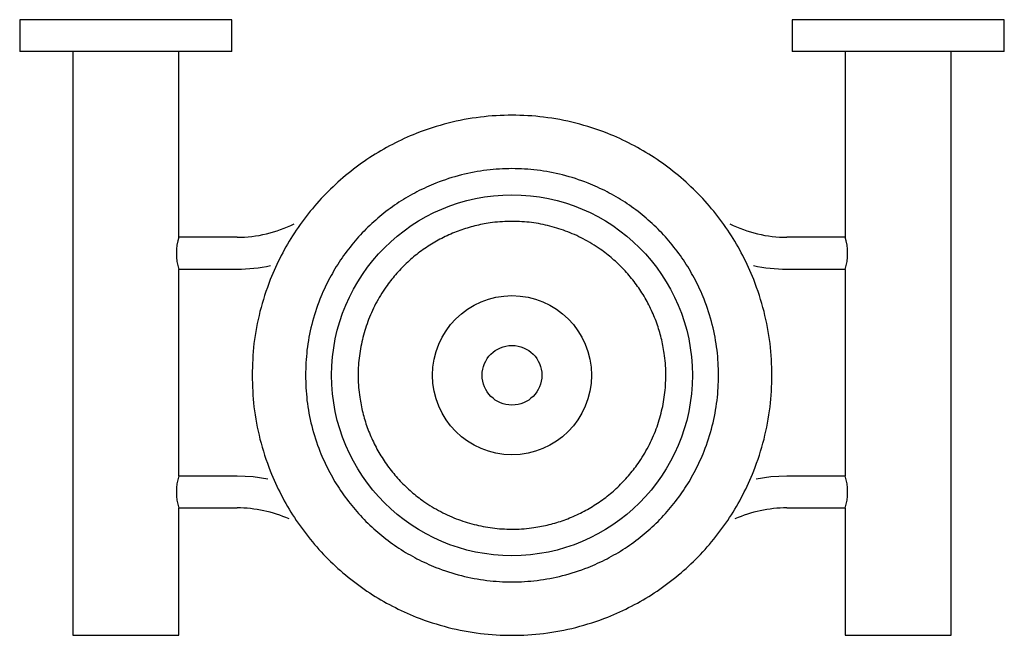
# Model space of a CAD drawing. Header units: millimetres. Extents: x 3700.151 to 3700.337, y 1861.953 to 1862.069.
import ezdxf

# ---------------------------------------------------------------- set-up
doc = ezdxf.new("R2010")
doc.units = ezdxf.units.MM
doc.layers.add('SANINDUSA', color=3, linetype='Continuous')

msp = doc.modelspace()

# ---------------------------------------------------------------- linework, layer by layer
at = {"layer": 'SANINDUSA'}
for p, q in [((3700.150957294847, 1862.068951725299), (3700.150957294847, 1862.062951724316)), ((3700.190957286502, 1862.068951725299), (3700.150957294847, 1862.068951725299)), ((3700.190957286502, 1862.062951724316), (3700.190957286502, 1862.068951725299)), ((3700.296567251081, 1862.068951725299), (3700.296567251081, 1862.062951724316)), ((3700.336567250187, 1862.068951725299), (3700.296567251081, 1862.068951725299)), ((3700.336567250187, 1862.062951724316), (3700.336567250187, 1862.068951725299)), ((3700.190957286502, 1862.062951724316), (3700.150957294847, 1862.062951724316)), ((3700.16095728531, 1862.062951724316), (3700.16095728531, 1861.952951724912)), ((3700.180957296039, 1862.028001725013), (3700.180957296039, 1862.062951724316)), ((3700.336567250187, 1862.062951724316), (3700.296567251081, 1862.062951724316)), ((3700.306567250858, 1862.062951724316), (3700.306567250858, 1862.028001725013)), ((3700.326567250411, 1861.952951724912), (3700.326567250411, 1862.062951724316)), ((3700.191957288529, 1862.027951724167), (3700.180942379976, 1862.027951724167)), ((3700.306582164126, 1862.027951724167), (3700.295567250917, 1862.027951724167)), ((3700.180942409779, 1862.021951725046), (3700.191957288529, 1862.021951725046)), ((3700.180957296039, 1861.983001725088), (3700.180957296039, 1862.0219017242)), ((3700.295567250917, 1862.021951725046), (3700.306582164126, 1862.021951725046)), ((3700.306567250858, 1862.0219017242), (3700.306567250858, 1861.983001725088)), ((3700.191957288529, 1861.982951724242), (3700.180942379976, 1861.982951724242)), ((3700.306582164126, 1861.982951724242), (3700.295567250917, 1861.982951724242)), ((3700.180942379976, 1861.976951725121), (3700.191957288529, 1861.976951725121)), ((3700.180957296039, 1861.952951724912), (3700.180957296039, 1861.976901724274)), ((3700.295567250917, 1861.976951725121), (3700.306582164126, 1861.976951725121)), ((3700.306567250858, 1861.976901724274), (3700.306567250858, 1861.952951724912)), ((3700.16095728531, 1861.952951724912), (3700.180957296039, 1861.952951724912)), ((3700.306567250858, 1861.952951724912), (3700.326567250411, 1861.952951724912))]:
    msp.add_line(p, q, dxfattribs=at)
at = {"layer": 'SANINDUSA', "flags": 128}
for points in [[(3700.197747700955, 1861.982387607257), (3700.19496386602, 1861.982800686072), (3700.191957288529, 1861.982951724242)], [(3700.295567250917, 1861.982951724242), (3700.292560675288, 1861.982800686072), (3700.289776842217, 1861.982387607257)]]:
    msp.add_lwpolyline(points, dxfattribs=at)
at = {"layer": 'SANINDUSA'}
for radius in [0.03400000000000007, 0.01499999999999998, 0.005625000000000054]:
    msp.add_circle((3700.243762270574, 1862.001949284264), radius, dxfattribs=at)
for centre, radius, start, end in [((3700.191957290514, 1862.051951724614), 0.02400000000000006, 270, 296.6254459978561), ((3700.295567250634, 1862.051951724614), 0.02399999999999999, 243.3745540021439, 270), ((3700.190708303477, 1862.024951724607), 0.0102168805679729, 162.6309312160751, 197.3690687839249), ((3700.296812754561, 1862.024951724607), 0.01022021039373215, 342.6367700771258, 17.36322992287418), ((3700.191957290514, 1862.051951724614), 0.03000000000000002, 270, 282.0750487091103), ((3700.295567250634, 1862.051951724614), 0.03000000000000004, 257.9249512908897, 270), ((3700.190708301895, 1861.979951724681), 0.01021687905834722, 162.6309285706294, 197.3690714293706), ((3700.29681284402, 1861.979951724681), 0.01022012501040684, 342.6366204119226, 17.36337958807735), ((3700.191957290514, 1861.952951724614), 0.02400000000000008, 65.9756897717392, 90), ((3700.295567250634, 1861.952951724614), 0.02400000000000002, 90, 114.0243102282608)]:
    msp.add_arc(centre, radius, start, end, dxfattribs=at)
for points, knots in [([(3700.194762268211, 1862.001949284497), (3700.194832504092, 1862.003941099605), (3700.194975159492, 1862.007986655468), (3700.196151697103, 1862.014050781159), (3700.197932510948, 1862.019597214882), (3700.200179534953, 1862.02452812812), (3700.202697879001, 1862.028838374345), (3700.20566094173, 1862.032900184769), (3700.209053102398, 1862.036658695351), (3700.212811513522, 1862.040050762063), (3700.216873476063, 1862.043013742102), (3700.221183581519, 1862.045532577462), (3700.226114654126, 1862.047777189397), (3700.231660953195, 1862.049569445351), (3700.237725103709, 1862.05070269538), (3700.243762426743, 1862.051070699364), (3700.24979975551, 1862.050702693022), (3700.255863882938, 1862.049569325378), (3700.261410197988, 1862.047777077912), (3700.266341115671, 1862.045532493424), (3700.270651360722, 1862.043013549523), (3700.274713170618, 1862.040050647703), (3700.278471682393, 1862.036658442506), (3700.281863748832, 1862.03290004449), (3700.284826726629, 1862.028838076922), (3700.287345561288, 1862.024527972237), (3700.289590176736, 1862.019596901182), (3700.291382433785, 1862.014050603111), (3700.292515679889, 1862.007986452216), (3700.292883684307, 1862.001949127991), (3700.292515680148, 1861.995911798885), (3700.291382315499, 1861.989847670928), (3700.289590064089, 1861.984301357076), (3700.287345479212, 1861.979370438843), (3700.284826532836, 1861.975060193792), (3700.281863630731, 1861.970998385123), (3700.278471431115, 1861.967239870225), (3700.274713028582, 1861.963847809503), (3700.270651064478, 1861.960884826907), (3700.266340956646, 1861.958365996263), (3700.261409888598, 1861.956121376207), (3700.255863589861, 1861.954329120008), (3700.249799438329, 1861.953195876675), (3700.243762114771, 1861.952827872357), (3700.237724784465, 1861.953195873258), (3700.231660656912, 1861.95432924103), (3700.226114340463, 1861.956121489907), (3700.221183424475, 1861.958366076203), (3700.216873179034, 1861.960885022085), (3700.212811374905, 1861.963847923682), (3700.209052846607, 1861.967240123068), (3700.205660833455, 1861.970998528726), (3700.202697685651, 1861.975060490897), (3700.200179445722, 1861.979370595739), (3700.197932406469, 1861.984301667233), (3700.196151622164, 1861.989847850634), (3700.194975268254, 1861.995912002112), (3700.194832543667, 1861.999957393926), (3700.194762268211, 1862.001949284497)], [0, 0, 0, 0, 0.01940705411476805, 0.03941747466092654, 0.05998784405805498, 0.07607065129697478, 0.09215173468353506, 0.1085767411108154, 0.1250000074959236, 0.1414250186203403, 0.1578482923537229, 0.1739310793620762, 0.1900121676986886, 0.2105840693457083, 0.2305933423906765, 0.2500000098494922, 0.2694082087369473, 0.2894174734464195, 0.3099878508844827, 0.3260706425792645, 0.3421517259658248, 0.3585767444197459, 0.3750000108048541, 0.3914250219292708, 0.4078482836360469, 0.4239310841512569, 0.4400121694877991, 0.4605840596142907, 0.4805933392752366, 0.5000000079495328, 0.5194082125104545, 0.5394174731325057, 0.5599878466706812, 0.5760706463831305, 0.5921517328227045, 0.6085767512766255, 0.6250000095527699, 0.641425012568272, 0.6578482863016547, 0.6739310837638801, 0.6900121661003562, 0.7105840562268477, 0.7305933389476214, 0.7500000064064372, 0.7694082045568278, 0.7894174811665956, 0.8099878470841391, 0.8260706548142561, 0.8421517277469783, 0.8585767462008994, 0.8750000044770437, 0.891425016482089, 0.907848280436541, 0.9239310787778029, 0.9400121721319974, 0.960584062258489, 0.9805921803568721, 1, 1, 1, 1]), ([(3700.204828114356, 1862.001949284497), (3700.204883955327, 1862.003531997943), (3700.204997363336, 1862.006746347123), (3700.205932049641, 1862.011564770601), (3700.207347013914, 1862.015971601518), (3700.209132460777, 1862.019889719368), (3700.211133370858, 1862.023314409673), (3700.213487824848, 1862.026541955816), (3700.216183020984, 1862.029528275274), (3700.21916945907, 1862.032223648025), (3700.222396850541, 1862.034577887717), (3700.225821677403, 1862.03657938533), (3700.229739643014, 1862.038362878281), (3700.234146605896, 1862.039786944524), (3700.238965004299, 1862.040687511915), (3700.243762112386, 1862.040979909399), (3700.248559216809, 1862.040687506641), (3700.253377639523, 1862.039787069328), (3700.257784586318, 1862.03836298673), (3700.26170270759, 1862.036579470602), (3700.265127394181, 1862.034578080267), (3700.26835494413, 1862.032223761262), (3700.27134126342, 1862.029528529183), (3700.274036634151, 1862.026542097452), (3700.276390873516, 1862.023314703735), (3700.278392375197, 1862.019889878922), (3700.280175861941, 1862.015971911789), (3700.281599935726, 1862.011564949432), (3700.282500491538, 1862.006746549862), (3700.282792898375, 1862.001949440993), (3700.282500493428, 1861.997152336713), (3700.281600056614, 1861.992333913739), (3700.280175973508, 1861.987926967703), (3700.278392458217, 1861.984008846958), (3700.276391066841, 1861.980584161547), (3700.274036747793, 1861.977356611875), (3700.271341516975, 1861.97437029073), (3700.268355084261, 1861.971674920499), (3700.265127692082, 1861.969320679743), (3700.261702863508, 1861.967319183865), (3700.257784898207, 1861.965535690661), (3700.253377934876, 1861.964111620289), (3700.248559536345, 1861.963211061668), (3700.243762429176, 1861.962918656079), (3700.238965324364, 1861.963211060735), (3700.234146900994, 1861.964111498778), (3700.229739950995, 1861.965535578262), (3700.225821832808, 1861.967319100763), (3700.222397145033, 1861.969320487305), (3700.219169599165, 1861.971674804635), (3700.216183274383, 1861.974370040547), (3700.213487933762, 1861.977356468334), (3700.211133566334, 1861.980583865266), (3700.209132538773, 1861.984008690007), (3700.207347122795, 1861.987926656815), (3700.205932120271, 1861.992333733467), (3700.204997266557, 1861.997152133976), (3700.204883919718, 1862.000366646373), (3700.204828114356, 1862.001949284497)], [0, 0, 0, 0, 0.01940791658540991, 0.03941573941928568, 0.05998783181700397, 0.07606869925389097, 0.0921517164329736, 0.1085747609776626, 0.1249999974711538, 0.1414230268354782, 0.1578482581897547, 0.1739291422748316, 0.1900121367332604, 0.2105823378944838, 0.2305915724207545, 0.2499999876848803, 0.2694064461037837, 0.2894157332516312, 0.3099878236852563, 0.3260686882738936, 0.3421517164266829, 0.3585747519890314, 0.3749999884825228, 0.3914230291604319, 0.4078482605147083, 0.4239291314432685, 0.4400121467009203, 0.4605823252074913, 0.4805915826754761, 0.4999999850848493, 0.519406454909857, 0.5394157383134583, 0.559987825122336, 0.5760686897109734, 0.5921517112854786, 0.6085747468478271, 0.6249999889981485, 0.6414230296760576, 0.6578482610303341, 0.6739291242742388, 0.6900121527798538, 0.7105823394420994, 0.7305915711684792, 0.7499999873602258, 0.7694064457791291, 0.7894157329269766, 0.809987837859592, 0.8260687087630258, 0.8421517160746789, 0.8585747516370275, 0.8749999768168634, 0.8914230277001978, 0.9078482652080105, 0.9239291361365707, 0.9400121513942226, 0.9605823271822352, 0.9805930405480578, 0.9999999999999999, 0.9999999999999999, 0.9999999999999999, 0.9999999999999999]), ([(3700.215551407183, 1862.008668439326), (3700.215864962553, 1862.009805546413), (3700.216501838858, 1862.012115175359), (3700.218010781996, 1862.015445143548), (3700.219796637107, 1862.018394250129), (3700.221766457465, 1862.020924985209), (3700.223807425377, 1862.023061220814), (3700.226070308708, 1862.024993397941), (3700.228538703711, 1862.026692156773), (3700.231167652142, 1862.028129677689), (3700.233912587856, 1862.029278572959), (3700.236739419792, 1862.030137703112), (3700.239886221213, 1862.030753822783), (3700.243325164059, 1862.031025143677), (3700.246971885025, 1862.030846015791), (3700.250498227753, 1862.030230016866), (3700.253923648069, 1862.029190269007), (3700.257259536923, 1862.027706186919), (3700.260206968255, 1862.025913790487), (3700.262738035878, 1862.023945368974), (3700.264874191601, 1862.02190405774), (3700.266806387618, 1862.019641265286), (3700.268505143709, 1862.017172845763), (3700.269942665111, 1862.014543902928), (3700.271091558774, 1862.01179896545), (3700.27195069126, 1862.008972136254), (3700.272566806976, 1862.005825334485), (3700.2728381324, 1862.002386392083), (3700.272658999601, 1861.998739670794), (3700.272043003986, 1861.99521332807), (3700.271003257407, 1861.991787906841), (3700.269519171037, 1861.98845201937), (3700.267726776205, 1861.98550458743), (3700.265758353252, 1861.982973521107), (3700.26371704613, 1861.980837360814), (3700.261454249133, 1861.978905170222), (3700.258985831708, 1861.977206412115), (3700.256356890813, 1861.975768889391), (3700.253611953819, 1861.974619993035), (3700.250785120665, 1861.973760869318), (3700.247638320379, 1861.973144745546), (3700.244199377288, 1861.972873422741), (3700.240552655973, 1861.973052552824), (3700.237026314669, 1861.973668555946), (3700.233600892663, 1861.974708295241), (3700.230265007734, 1861.976192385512), (3700.227317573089, 1861.977984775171), (3700.224786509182, 1861.979953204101), (3700.222650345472, 1861.981994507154), (3700.220718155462, 1861.984257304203), (3700.219019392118, 1861.986725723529), (3700.217581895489, 1861.989354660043), (3700.216432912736, 1861.99209962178), (3700.215574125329, 1861.994926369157), (3700.214956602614, 1861.998073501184), (3700.214691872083, 1862.001510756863), (3700.214846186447, 1862.005163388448), (3700.215318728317, 1862.007511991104), (3700.215551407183, 1862.008668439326)], [0, 0, 0, 0, 0.01940679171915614, 0.03941800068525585, 0.05998784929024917, 0.07607123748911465, 0.09215174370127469, 0.1085773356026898, 0.1250000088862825, 0.1414256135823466, 0.1578482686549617, 0.1739316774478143, 0.1900121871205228, 0.2105845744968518, 0.2305938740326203, 0.2500000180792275, 0.2694087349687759, 0.2894180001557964, 0.3099878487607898, 0.3260712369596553, 0.3421517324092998, 0.3585773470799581, 0.3750000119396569, 0.3914256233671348, 0.4078482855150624, 0.4239316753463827, 0.4400121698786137, 0.4605845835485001, 0.480593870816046, 0.5000000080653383, 0.5194087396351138, 0.5394179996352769, 0.5599878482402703, 0.5760712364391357, 0.5921517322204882, 0.6085773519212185, 0.6250000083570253, 0.6414256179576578, 0.6578482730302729, 0.6739316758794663, 0.6900121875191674, 0.710584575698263, 0.7305938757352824, 0.7500000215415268, 0.7694087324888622, 0.7894179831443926, 0.809987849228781, 0.8260712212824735, 0.8421517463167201, 0.858577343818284, 0.8750000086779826, 0.8914256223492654, 0.907848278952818, 0.923931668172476, 0.9400121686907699, 0.9605845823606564, 0.9805919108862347, 0.9999999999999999, 0.9999999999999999, 0.9999999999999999, 0.9999999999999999])]:
    msp.add_open_spline(points, degree=3, knots=knots, dxfattribs=at)

doc.saveas('drawing.dxf')
